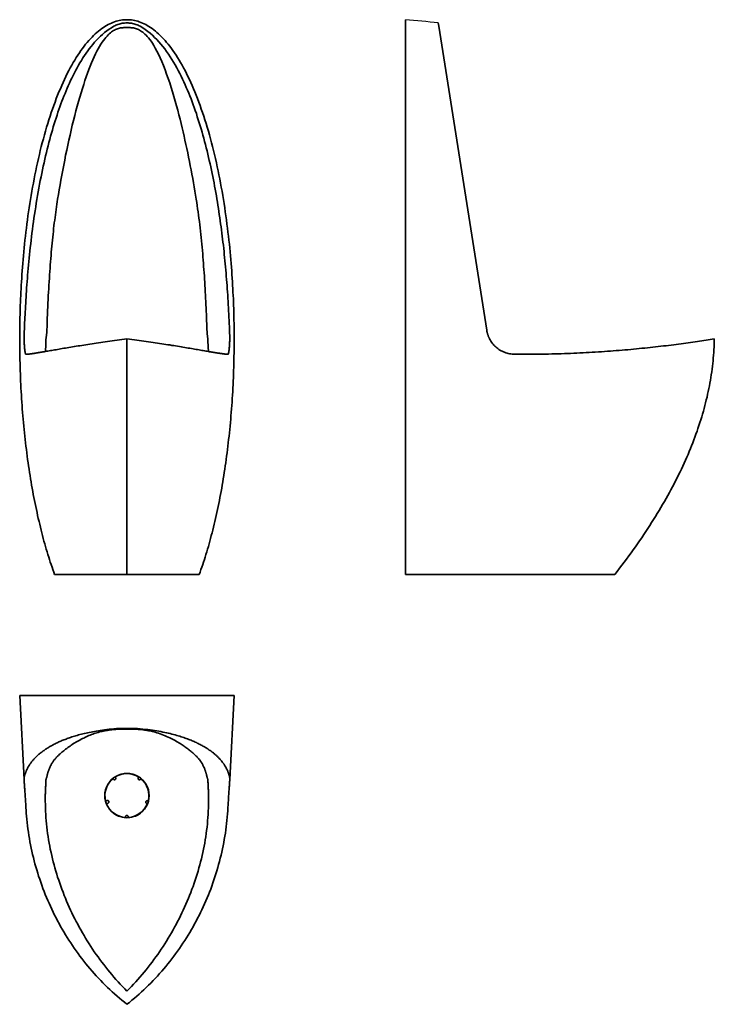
# Model space of a CAD drawing. Header units: millimetres. Extents: x 701 to 1915, y 658 to 2380.
import ezdxf

# ---------------------------------------------------------------- set-up
doc = ezdxf.new("R2010")
doc.units = ezdxf.units.MM
doc.header["$LTSCALE"] = 11.111111
doc.layers.add('Visible Edges(ISO)', color=7, linetype='Continuous', lineweight=35)
doc.layers.add('Visible Tangent Edges(ISO)', color=7, linetype='Continuous', lineweight=35)

msp = doc.modelspace()

# ---------------------------------------------------------------- linework, layer by layer
msp.add_arc((1222.2, 521.1), 1864.8, 83.5147, 85.2873)
at = {"layer": 'Visible Edges(ISO)'}
for p, q in [((1375.5, 1821.6), (1375.5, 2379.6)), ((1433.8, 2368), (1432.9, 2374)), ((1517.5, 1836.8), (1433.8, 2368)), ((888.4, 1409.6), (888.4, 1821.6)), ((1375.5, 1409.6), (1375.5, 1821.6)), ((762, 1409.6), (888.4, 1409.6)), ((1014.9, 1409.6), (888.4, 1409.6)), ((1375.5, 1409.6), (1741.5, 1409.6)), ((700.9, 1198), (888.4, 1198)), ((700.9, 1198), (708.6, 1051)), ((1075.9, 1198), (888.4, 1198)), ((1075.9, 1198), (1068.2, 1051)), ((888.4, 1138), (888.4, 1139.3)), ((863.9, 1052.5), (864.1, 1052.4)), ((864.2, 1052.3), (864.1, 1052.4)), ((864.8, 1051.5), (864.2, 1052.3)), ((867.9, 1055.2), (868, 1055.5)), ((867.9, 1055.2), (868, 1055)), ((868, 1055), (868.6, 1054.3)), ((908.3, 1054.3), (908.8, 1055)), ((908.8, 1055), (908.9, 1055.2)), ((908.9, 1055.5), (908.9, 1055.2)), ((912.6, 1052.3), (912.1, 1051.5)), ((912.7, 1052.4), (912.6, 1052.3)), ((912.7, 1052.4), (913, 1052.5)), ((851.4, 1013.4), (851.2, 1013.5)), ((851.4, 1013.4), (851.6, 1013.5)), ((851.6, 1013.5), (853.9, 1014.2)), ((852.8, 1008.7), (852.9, 1008.9)), ((853.1, 1009), (852.9, 1008.9)), ((855.4, 1009.7), (853.1, 1009)), ((923.8, 1009), (922.9, 1009.3)), ((924, 1008.9), (923.8, 1009)), ((924, 1008.9), (924.1, 1008.7)), ((924.4, 1013.7), (925.3, 1013.5)), ((925.3, 1013.5), (925.4, 1013.4)), ((925.7, 1013.5), (925.4, 1013.4)), ((886.1, 984.8), (885.9, 984.6)), ((886.1, 985), (886.1, 985.9)), ((886.1, 984.8), (886.1, 985)), ((890.8, 985.9), (890.8, 985)), ((890.8, 985), (890.8, 984.8)), ((891, 984.6), (890.8, 984.8))]:
    msp.add_line(p, q, dxfattribs=at)
at = {"layer": 'Visible Edges(ISO)', "flags": 128}
for points in [[(700.9, 1821.6), (700.9, 1825.8), (701, 1830.1), (701, 1834.6), (701, 1839.2), (701.1, 1843.9), (701.2, 1848.7), (701.2, 1853.7), (701.4, 1858.8), (701.5, 1863.9), (701.6, 1869.2), (701.8, 1874.6), (702, 1880.1), (702.2, 1885.7), (702.4, 1891.5), (702.7, 1897.3), (703, 1903.2), (703.3, 1909.2), (703.6, 1915.3), (704, 1921.5), (704.4, 1927.7), (704.8, 1934.1), (705.2, 1940.5), (705.7, 1947), (706.3, 1953.5), (706.8, 1960.2), (707.4, 1966.9), (708, 1973.6), (708.7, 1980.4), (709.4, 1987.3), (710.1, 1994.2), (710.9, 2001.2), (711.7, 2008.2), (712.6, 2015.2), (713.5, 2022.3), (714.4, 2029.4), (715.4, 2036.5), (716.4, 2043.7), (717.5, 2050.8), (718.6, 2058), (719.7, 2065.2), (720.9, 2072.4), (722.2, 2079.6), (723.5, 2086.8), (724.8, 2094), (726.2, 2101.1), (727.6, 2108.3), (729, 2115.4), (730.5, 2122.5), (732.1, 2129.6), (733.7, 2136.7), (735.3, 2143.7), (737, 2150.7), (738.7, 2157.6), (740.5, 2164.4), (742.3, 2171.3), (744.2, 2178), (746.1, 2184.7), (748, 2191.4), (750, 2197.9), (752, 2204.4), (754.1, 2210.8), (756.2, 2217.1), (758.3, 2223.4), (760.5, 2229.5), (762.7, 2235.6), (765, 2241.6), (767.3, 2247.4), (769.6, 2253.2), (772, 2258.9), (774.4, 2264.4), (776.8, 2269.9), (779.2, 2275.2), (781.7, 2280.4), (784.2, 2285.5), (786.8, 2290.5), (789.4, 2295.3), (791.9, 2300), (794.6, 2304.6), (797.2, 2309.1), (799.9, 2313.4), (802.6, 2317.6), (805.3, 2321.7), (808, 2325.6), (810.7, 2329.4), (813.5, 2333.1), (816.2, 2336.6), (819, 2339.9), (821.8, 2343.2), (824.6, 2346.3), (827.4, 2349.2), (830.2, 2352), (833, 2354.7), (835.9, 2357.2), (838.7, 2359.6), (841.5, 2361.9), (844.4, 2364), (847.2, 2365.9), (850, 2367.8), (852.8, 2369.4), (855.6, 2371), (858.4, 2372.4), (861.2, 2373.7), (864, 2374.8), (866.8, 2375.9), (869.6, 2376.8), (872.3, 2377.5), (875, 2378.2), (877.8, 2378.7), (880.5, 2379.1), (883.1, 2379.4), (885.8, 2379.5), (888.4, 2379.6)], [(1075.9, 1821.6), (1075.9, 1825.8), (1075.9, 1830.1), (1075.9, 1834.6), (1075.8, 1839.2), (1075.8, 1843.9), (1075.7, 1848.7), (1075.6, 1853.7), (1075.5, 1858.8), (1075.4, 1863.9), (1075.3, 1869.2), (1075.1, 1874.6), (1074.9, 1880.1), (1074.7, 1885.7), (1074.5, 1891.5), (1074.2, 1897.3), (1073.9, 1903.2), (1073.6, 1909.2), (1073.3, 1915.3), (1072.9, 1921.5), (1072.5, 1927.7), (1072.1, 1934.1), (1071.6, 1940.5), (1071.1, 1947), (1070.6, 1953.5), (1070.1, 1960.2), (1069.5, 1966.9), (1068.8, 1973.6), (1068.2, 1980.4), (1067.5, 1987.3), (1066.7, 1994.2), (1066, 2001.2), (1065.1, 2008.2), (1064.3, 2015.2), (1063.4, 2022.3), (1062.4, 2029.4), (1061.5, 2036.5), (1060.4, 2043.7), (1059.4, 2050.8), (1058.3, 2058), (1057.1, 2065.2), (1055.9, 2072.4), (1054.7, 2079.6), (1053.4, 2086.8), (1052.1, 2094), (1050.7, 2101.1), (1049.3, 2108.3), (1047.8, 2115.4), (1046.3, 2122.5), (1044.8, 2129.6), (1043.2, 2136.7), (1041.5, 2143.7), (1039.9, 2150.7), (1038.1, 2157.6), (1036.4, 2164.4), (1034.6, 2171.3), (1032.7, 2178), (1030.8, 2184.7), (1028.9, 2191.4), (1026.9, 2197.9), (1024.9, 2204.4), (1022.8, 2210.8), (1020.7, 2217.1), (1018.5, 2223.4), (1016.4, 2229.5), (1014.1, 2235.6), (1011.9, 2241.6), (1009.6, 2247.4), (1007.3, 2253.2), (1004.9, 2258.9), (1002.5, 2264.4), (1000.1, 2269.9), (997.6, 2275.2), (995.2, 2280.4), (992.6, 2285.5), (990.1, 2290.5), (987.5, 2295.3), (984.9, 2300), (982.3, 2304.6), (979.7, 2309.1), (977, 2313.4), (974.3, 2317.6), (971.6, 2321.7), (968.9, 2325.6), (966.2, 2329.4), (963.4, 2333.1), (960.6, 2336.6), (957.9, 2339.9), (955.1, 2343.2), (952.3, 2346.3), (949.5, 2349.2), (946.6, 2352), (943.8, 2354.7), (941, 2357.2), (938.2, 2359.6), (935.3, 2361.9), (932.5, 2364), (929.7, 2365.9), (926.9, 2367.8), (924.1, 2369.4), (921.2, 2371), (918.4, 2372.4), (915.6, 2373.7), (912.9, 2374.8), (910.1, 2375.9), (907.3, 2376.8), (904.6, 2377.5), (901.8, 2378.2), (899.1, 2378.7), (896.4, 2379.1), (893.7, 2379.4), (891.1, 2379.5), (888.4, 2379.6)], [(709.1, 1836.8), (709.2, 1841.1), (709.4, 1845.5), (709.6, 1849.9), (709.8, 1854.5), (710.1, 1859.1), (710.3, 1863.9), (710.5, 1868.7), (710.8, 1873.6), (711.1, 1878.7), (711.4, 1883.8), (711.7, 1888.9), (712, 1894.2), (712.3, 1899.5), (712.7, 1905), (713.1, 1910.5), (713.5, 1916), (713.9, 1921.7), (714.4, 1927.4), (714.8, 1933.1), (715.3, 1938.9), (715.8, 1944.8), (716.4, 1950.8), (716.9, 1956.8), (717.5, 1962.8), (718.1, 1968.9), (718.8, 1975.1), (719.5, 1981.3), (720.2, 1987.6), (720.9, 1993.9), (721.6, 2000.2), (722.4, 2006.6), (723.3, 2013), (724.1, 2019.5), (725, 2025.9), (725.9, 2032.4), (726.9, 2039), (727.8, 2045.6), (728.9, 2052.1), (729.9, 2058.8), (731, 2065.4), (732.1, 2072), (733.3, 2078.7), (734.5, 2085.3), (735.7, 2091.8), (736.9, 2098.2), (738.2, 2104.6), (739.5, 2110.9), (740.8, 2117.1), (742.1, 2123.3), (743.5, 2129.4), (744.8, 2135.5), (746.2, 2141.4), (747.6, 2147.3), (749.1, 2153.2), (750.5, 2158.9), (752, 2164.6), (753.5, 2170.2), (755, 2175.8), (756.6, 2181.3), (758.1, 2186.7), (759.7, 2192), (761.3, 2197.3), (762.9, 2202.5), (764.6, 2207.6), (766.2, 2212.7), (767.9, 2217.7), (769.6, 2222.6), (771.3, 2227.4), (773.1, 2232.2), (774.8, 2236.9), (776.6, 2241.5), (778.4, 2246.1), (780.2, 2250.6), (782, 2255.1), (783.9, 2259.6), (785.9, 2264.1), (787.9, 2268.6), (790, 2273.1), (792.1, 2277.6), (794.3, 2282.1), (796.6, 2286.6), (798.9, 2291.1), (801.3, 2295.5), (803.8, 2299.9), (806.3, 2304.2), (808.9, 2308.5), (811.5, 2312.7), (814.2, 2316.9), (817, 2321), (819.8, 2325), (822.7, 2328.9), (825.7, 2332.7), (828.7, 2336.5), (831.9, 2340.2), (835.2, 2343.8), (838.6, 2347.3), (842.1, 2350.7), (845.7, 2354), (849.4, 2357.2), (853.2, 2360.2), (857.2, 2363), (861.2, 2365.6), (865.4, 2368)], [(767.3, 2065.6), (768.6, 2073.9), (770, 2082.2), (771.5, 2090.7), (773, 2099.2), (774.6, 2107.8), (776.2, 2116.5), (777.9, 2125.2), (779.6, 2133.9), (781.3, 2142.7), (783.2, 2151.5), (785, 2160.2), (786.9, 2169), (788.9, 2177.7), (790.9, 2186.3), (792.9, 2194.9), (795, 2203.4), (797.2, 2211.8), (799.3, 2220.2), (801.5, 2228.4), (803.8, 2236.4), (806, 2244.2), (808.2, 2251.8), (810.5, 2259.2), (812.8, 2266.3), (815.1, 2273.2), (817.3, 2279.9), (819.6, 2286.3), (822, 2292.5), (824.3, 2298.4), (826.6, 2304.1), (828.9, 2309.5), (831.3, 2314.7), (833.6, 2319.7), (836, 2324.4), (838.3, 2328.8), (840.7, 2332.9), (843, 2336.7), (845.2, 2340.2), (847.4, 2343.3), (849.6, 2346.2), (851.7, 2348.7), (853.7, 2351), (855.7, 2353.1), (857.6, 2354.9), (859.5, 2356.6), (861.4, 2358.1), (863.3, 2359.4), (865.1, 2360.5), (866.9, 2361.5), (868.6, 2362.3), (870.4, 2363.1), (872.1, 2363.7), (873.8, 2364.3), (875.6, 2364.7), (877.3, 2365.1), (879.1, 2365.4), (881, 2365.6), (882.9, 2365.8), (884.7, 2366), (886.6, 2366.1), (888.4, 2366.2)], [(865.4, 2368), (867.1, 2369), (869, 2369.8), (870.8, 2370.6), (872.7, 2371.3), (874.6, 2371.9), (876.5, 2372.5), (878.5, 2372.9), (880.4, 2373.3), (882.4, 2373.6), (884.4, 2373.8), (886.4, 2373.9), (888.4, 2374), (890.4, 2373.9), (892.4, 2373.8), (894.4, 2373.6), (896.4, 2373.3), (898.4, 2372.9), (900.4, 2372.5), (902.3, 2371.9), (904.2, 2371.3), (906.1, 2370.6), (907.9, 2369.8), (909.7, 2369), (911.5, 2368)], [(888.4, 2366.2), (890.5, 2366.1), (892.4, 2366), (894.3, 2365.8), (896.1, 2365.6), (897.9, 2365.4), (899.7, 2365.1), (901.4, 2364.7), (903.2, 2364.2), (905, 2363.6), (906.8, 2363), (908.6, 2362.2), (910.4, 2361.3), (912.2, 2360.2), (914.1, 2359), (916, 2357.7), (917.9, 2356.1), (919.9, 2354.3), (921.9, 2352.4), (924, 2350.1), (926.1, 2347.7), (928.3, 2344.9), (930.6, 2341.8), (932.9, 2338.3), (935.4, 2334.3), (938, 2329.8), (940.7, 2324.8), (943.5, 2319.3), (946.4, 2313.1), (949.3, 2306.4), (952.2, 2299.4), (955.1, 2292.1), (957.8, 2284.6), (960.5, 2276.9), (963.2, 2269.1), (965.7, 2261.2), (968.2, 2253.3), (970.6, 2245.2), (972.9, 2237.2), (975.1, 2229.2), (977.3, 2221.2), (979.3, 2213.4), (981.3, 2205.6), (983.2, 2198), (985, 2190.6), (986.7, 2183.4), (988.3, 2176.2), (989.9, 2168.9), (991.6, 2161.5), (993.1, 2154.1), (994.7, 2146.7), (996.2, 2139.3), (997.7, 2131.8), (999.2, 2124.3), (1000.6, 2116.9), (1002, 2109.4), (1003.4, 2102), (1004.7, 2094.6), (1006, 2087.3), (1007.2, 2080), (1008.4, 2072.8), (1009.6, 2065.6)], [(911.5, 2368), (916.1, 2365.3), (920.5, 2362.4), (924.9, 2359.2), (929, 2355.9), (933, 2352.4), (936.9, 2348.7), (940.7, 2344.9), (944.3, 2341), (947.8, 2336.9), (951.2, 2332.7), (954.5, 2328.4), (957.8, 2324), (960.9, 2319.4), (964, 2314.8), (967, 2310.1), (969.9, 2305.3), (972.7, 2300.5), (975.5, 2295.6), (978.1, 2290.7), (980.7, 2285.7), (983.2, 2280.8), (985.6, 2275.8), (987.9, 2270.8), (990.2, 2265.9), (992.3, 2261), (994.4, 2256.1), (996.5, 2251.2), (998.5, 2246.2), (1000.5, 2241.1), (1002.4, 2236.1), (1004.3, 2230.9), (1006.2, 2225.8), (1008, 2220.6), (1009.8, 2215.3), (1011.5, 2210), (1013.2, 2204.7), (1014.9, 2199.4), (1016.6, 2194), (1018.2, 2188.6), (1019.8, 2183.2), (1021.3, 2177.7), (1022.8, 2172.2), (1024.3, 2166.7), (1025.8, 2161.2), (1027.2, 2155.6), (1028.6, 2150.1), (1029.9, 2144.5), (1031.2, 2138.9), (1032.5, 2133.4), (1033.8, 2127.8), (1035, 2122.2), (1036.2, 2116.5), (1037.4, 2110.9), (1038.5, 2105.3), (1039.6, 2099.7), (1040.7, 2094.1), (1041.8, 2088.5), (1042.8, 2083), (1043.8, 2077.4), (1044.8, 2071.8), (1045.7, 2066.3), (1046.6, 2060.7), (1047.5, 2055.2), (1048.4, 2049.7), (1049.2, 2044.2), (1050, 2038.8), (1050.8, 2033.4), (1051.6, 2028), (1052.3, 2022.6), (1053.1, 2017.3), (1053.8, 2011.9), (1054.4, 2006.5), (1055.1, 2001.2), (1055.8, 1995.8), (1056.4, 1990.4), (1057, 1985.1), (1057.6, 1979.7), (1058.2, 1974.3), (1058.7, 1968.9), (1059.3, 1963.5), (1059.8, 1958.1), (1060.3, 1952.7), (1060.8, 1947.3), (1061.3, 1941.9), (1061.8, 1936.4), (1062.2, 1931), (1062.6, 1925.6), (1063.1, 1920.1), (1063.5, 1914.6), (1063.9, 1909.2), (1064.2, 1903.7), (1064.6, 1898.2), (1065, 1892.7), (1065.3, 1887.1), (1065.6, 1881.6), (1065.9, 1876), (1066.2, 1870.5), (1066.5, 1864.9), (1066.8, 1859.3), (1067.1, 1853.7), (1067.3, 1848.1), (1067.6, 1842.5), (1067.8, 1836.8)], [(748.5, 1836.8), (748.7, 1843.8), (749, 1850.7), (749.2, 1857.5), (749.5, 1864.2), (749.8, 1870.9), (750.1, 1877.5), (750.4, 1884), (750.7, 1890.4), (751, 1896.7), (751.4, 1903), (751.7, 1909.2), (752.1, 1915.4), (752.4, 1921.4), (752.8, 1927.4), (753.2, 1933.3), (753.6, 1939.2), (754, 1945), (754.4, 1950.7), (754.9, 1956.4), (755.3, 1961.9), (755.8, 1967.5), (756.2, 1972.9), (756.7, 1978.3), (757.2, 1983.7), (757.7, 1988.9), (758.2, 1994.1), (758.7, 1999.3), (759.2, 2004.4), (759.8, 2009.4), (760.3, 2014.4), (760.9, 2019.3), (761.5, 2024.2), (762.1, 2029), (762.7, 2033.8), (763.3, 2038.5), (763.9, 2043.1), (764.6, 2047.7), (765.2, 2052.3), (765.9, 2056.8), (766.6, 2061.2), (767.3, 2065.6)], [(1009.6, 2065.6), (1010.4, 2060.1), (1011.3, 2054.6), (1012.1, 2049), (1012.9, 2043.5), (1013.6, 2037.9), (1014.4, 2032.3), (1015.1, 2026.7), (1015.8, 2021), (1016.4, 2015.4), (1017, 2009.8), (1017.7, 2004.1), (1018.2, 1998.5), (1018.8, 1992.9), (1019.4, 1987.2), (1019.9, 1981.6), (1020.4, 1976), (1020.9, 1970.4), (1021.3, 1964.8), (1021.8, 1959.3), (1022.2, 1953.7), (1022.6, 1948.2), (1023, 1942.7), (1023.4, 1937.2), (1023.8, 1931.6), (1024.1, 1926.1), (1024.5, 1920.5), (1024.8, 1914.9), (1025.2, 1909.3), (1025.5, 1903.7), (1025.8, 1898), (1026.1, 1892.4), (1026.3, 1886.8), (1026.6, 1881.2), (1026.9, 1875.6), (1027.1, 1870), (1027.4, 1864.4), (1027.6, 1858.9), (1027.8, 1853.3), (1028, 1847.8), (1028.2, 1842.3), (1028.4, 1836.8)], [(708.6, 1821.6), (708.7, 1822.2), (708.7, 1822.8), (708.7, 1823.4), (708.7, 1824), (708.7, 1824.6), (708.7, 1825.3), (708.7, 1825.9), (708.7, 1826.5), (708.8, 1827.1), (708.8, 1827.7), (708.8, 1828.4), (708.8, 1829), (708.8, 1829.7), (708.8, 1830.3), (708.9, 1830.9), (708.9, 1831.6), (708.9, 1832.2), (708.9, 1832.9), (709, 1833.5), (709, 1834.2), (709, 1834.8), (709, 1835.5), (709, 1836.2), (709.1, 1836.8)], [(746.9, 1821.6), (747, 1822.2), (747.1, 1822.8), (747.2, 1823.4), (747.3, 1824), (747.4, 1824.6), (747.5, 1825.2), (747.5, 1825.8), (747.6, 1826.5), (747.7, 1827.1), (747.8, 1827.7), (747.8, 1828.4), (747.9, 1829), (748, 1829.6), (748, 1830.3), (748.1, 1830.9), (748.2, 1831.6), (748.2, 1832.2), (748.3, 1832.9), (748.3, 1833.5), (748.3, 1834.2), (748.4, 1834.8), (748.4, 1835.5), (748.4, 1836.2), (748.5, 1836.8)], [(1028.4, 1836.8), (1028.4, 1836.2), (1028.5, 1835.5), (1028.5, 1834.8), (1028.5, 1834.2), (1028.6, 1833.5), (1028.6, 1832.9), (1028.7, 1832.2), (1028.7, 1831.6), (1028.8, 1830.9), (1028.8, 1830.3), (1028.9, 1829.6), (1029, 1829), (1029, 1828.4), (1029.1, 1827.7), (1029.2, 1827.1), (1029.3, 1826.5), (1029.3, 1825.8), (1029.4, 1825.2), (1029.5, 1824.6), (1029.6, 1824), (1029.7, 1823.4), (1029.8, 1822.8), (1029.9, 1822.2), (1030, 1821.6)], [(1067.8, 1836.8), (1067.8, 1836.2), (1067.8, 1835.5), (1067.9, 1834.8), (1067.9, 1834.2), (1067.9, 1833.5), (1067.9, 1832.9), (1068, 1832.2), (1068, 1831.6), (1068, 1830.9), (1068, 1830.3), (1068, 1829.7), (1068.1, 1829), (1068.1, 1828.4), (1068.1, 1827.7), (1068.1, 1827.1), (1068.1, 1826.5), (1068.1, 1825.9), (1068.2, 1825.3), (1068.2, 1824.6), (1068.2, 1824), (1068.2, 1823.4), (1068.2, 1822.8), (1068.2, 1822.2), (1068.2, 1821.6)], [(1522.5, 1821.6), (1522.1, 1822.2), (1521.9, 1822.8), (1521.6, 1823.4), (1521.3, 1824), (1521, 1824.6), (1520.7, 1825.3), (1520.5, 1825.9), (1520.2, 1826.5), (1520, 1827.1), (1519.8, 1827.7), (1519.6, 1828.4), (1519.3, 1829), (1519.1, 1829.7), (1518.9, 1830.3), (1518.8, 1830.9), (1518.6, 1831.6), (1518.4, 1832.2), (1518.2, 1832.9), (1518.1, 1833.5), (1517.9, 1834.2), (1517.8, 1834.8), (1517.7, 1835.5), (1517.6, 1836.2), (1517.5, 1836.8)], [(762, 1409.6), (760.5, 1413.8), (758.9, 1418), (757.5, 1422.3), (756, 1426.7), (754.5, 1431.1), (753.1, 1435.5), (751.6, 1440), (750.2, 1444.5), (748.8, 1449.1), (747.5, 1453.7), (746.1, 1458.4), (744.8, 1463.1), (743.4, 1467.9), (742.1, 1472.7), (740.8, 1477.5), (739.6, 1482.4), (738.3, 1487.3), (737.1, 1492.3), (735.9, 1497.3), (734.7, 1502.3), (733.5, 1507.4), (732.3, 1512.6), (731.2, 1517.7), (730.1, 1522.9), (729, 1528.2), (727.9, 1533.4), (726.8, 1538.8), (725.8, 1544.1), (724.7, 1549.5), (723.7, 1554.9), (722.8, 1560.3), (721.8, 1565.8), (720.9, 1571.3), (719.9, 1576.9), (719, 1582.4), (718.2, 1588), (717.3, 1593.6), (716.5, 1599.3), (715.6, 1605), (714.8, 1610.7), (714.1, 1616.4), (713.3, 1622.2), (712.6, 1628), (711.9, 1633.8), (711.2, 1639.6), (710.5, 1645.5), (709.9, 1651.3), (709.3, 1657.2), (708.7, 1663.1), (708.1, 1669.1), (707.5, 1675), (707, 1681), (706.5, 1687), (706, 1693), (705.5, 1699), (705.1, 1705.1), (704.7, 1711.1), (704.3, 1717.2), (703.9, 1723.2), (703.5, 1729.3), (703.2, 1735.4), (702.9, 1741.5), (702.6, 1747.7), (702.3, 1753.8), (702.1, 1759.9), (701.9, 1766.1), (701.7, 1772.2), (701.5, 1778.4), (701.4, 1784.6), (701.2, 1790.7), (701.1, 1796.9), (701, 1803.1), (701, 1809.2), (700.9, 1815.4), (700.9, 1821.6)], [(711.5, 1794.6), (711.4, 1794.7), (711.3, 1794.8), (711.1, 1795.1), (711, 1795.5), (710.8, 1796), (710.7, 1796.5), (710.5, 1797.2), (710.4, 1798), (710.3, 1798.8), (710.1, 1799.8), (710, 1800.8), (709.8, 1802), (709.7, 1803.2), (709.6, 1804.5), (709.5, 1805.9), (709.3, 1807.4), (709.2, 1808.9), (709.1, 1810.6), (709, 1812.2), (708.9, 1814), (708.8, 1815.8), (708.8, 1817.7), (708.7, 1819.6), (708.6, 1821.6)], [(888.4, 1821.6), (884, 1821), (879.7, 1820.5), (875.3, 1819.9), (871.1, 1819.3), (866.9, 1818.7), (862.7, 1818.2), (858.6, 1817.6), (854.5, 1817), (850.5, 1816.4), (846.5, 1815.9), (842.6, 1815.3), (838.7, 1814.7), (834.9, 1814.1), (831.1, 1813.6), (827.4, 1813), (823.8, 1812.4), (820.2, 1811.9), (816.6, 1811.3), (813.1, 1810.7), (809.7, 1810.2), (806.3, 1809.6), (802.9, 1809.1), (799.6, 1808.6), (796.4, 1808), (793.2, 1807.5), (790.1, 1807), (787, 1806.5), (784, 1806), (781, 1805.5), (778.1, 1805), (775.3, 1804.5), (772.5, 1804), (769.8, 1803.5), (767.1, 1803.1), (764.5, 1802.6), (761.9, 1802.2), (759.4, 1801.8), (757, 1801.4), (754.6, 1800.9), (752.3, 1800.5), (750, 1800.2), (747.8, 1799.8), (745.7, 1799.4), (743.6, 1799.1), (741.6, 1798.7), (739.6, 1798.4), (737.7, 1798.1), (735.9, 1797.8), (734.1, 1797.5), (732.4, 1797.2), (730.8, 1796.9), (729.2, 1796.7), (727.7, 1796.4), (726.2, 1796.2), (724.8, 1796), (723.5, 1795.8), (722.2, 1795.6), (721.1, 1795.5), (719.9, 1795.3), (718.9, 1795.2), (717.9, 1795), (717, 1794.9), (716.1, 1794.8), (715.3, 1794.7), (714.6, 1794.7), (714, 1794.6), (713.4, 1794.6), (712.9, 1794.6), (712.5, 1794.6), (712.1, 1794.6), (711.8, 1794.6), (711.5, 1794.6)], [(745.9, 1799.5), (745.9, 1800), (746, 1800.7), (746, 1801.3), (746.1, 1802), (746.1, 1802.8), (746.2, 1803.5), (746.2, 1804.3), (746.3, 1805.1), (746.4, 1805.9), (746.4, 1806.8), (746.5, 1807.7), (746.5, 1808.6), (746.6, 1809.6), (746.6, 1810.6), (746.7, 1811.6), (746.7, 1812.6), (746.8, 1813.7), (746.8, 1814.7), (746.8, 1815.8), (746.9, 1816.9), (746.9, 1818.1), (746.9, 1819.2), (746.9, 1820.4), (746.9, 1821.6)], [(1065.3, 1794.6), (1065, 1794.6), (1064.7, 1794.6), (1064.3, 1794.6), (1063.9, 1794.6), (1063.3, 1794.6), (1062.7, 1794.6), (1062.1, 1794.7), (1061.3, 1794.8), (1060.5, 1794.8), (1059.6, 1795), (1058.7, 1795.1), (1057.7, 1795.2), (1056.6, 1795.3), (1055.5, 1795.5), (1054.3, 1795.7), (1053, 1795.9), (1051.7, 1796.1), (1050.3, 1796.3), (1048.8, 1796.5), (1047.3, 1796.7), (1045.7, 1797), (1044.1, 1797.3), (1042.4, 1797.5), (1040.6, 1797.8), (1038.7, 1798.2), (1036.8, 1798.5), (1034.9, 1798.8), (1032.9, 1799.1), (1030.8, 1799.5), (1028.6, 1799.9), (1026.4, 1800.2), (1024.2, 1800.6), (1021.8, 1801), (1019.5, 1801.4), (1017, 1801.8), (1014.5, 1802.3), (1012, 1802.7), (1009.4, 1803.2), (1006.7, 1803.6), (1004, 1804.1), (1001.2, 1804.6), (998.3, 1805), (995.4, 1805.5), (992.5, 1806), (989.5, 1806.5), (986.4, 1807), (983.3, 1807.6), (980.1, 1808.1), (976.9, 1808.6), (973.6, 1809.1), (970.3, 1809.7), (966.9, 1810.2), (963.5, 1810.8), (960, 1811.3), (956.4, 1811.9), (952.8, 1812.5), (949.2, 1813), (945.5, 1813.6), (941.7, 1814.2), (937.9, 1814.7), (934.1, 1815.3), (930.2, 1815.9), (926.2, 1816.5), (922.2, 1817), (918.2, 1817.6), (914.1, 1818.2), (909.9, 1818.8), (905.7, 1819.3), (901.5, 1819.9), (897.2, 1820.5), (892.8, 1821), (888.4, 1821.6)], [(1014.9, 1409.6), (1016.4, 1413.8), (1017.9, 1418), (1019.4, 1422.3), (1020.9, 1426.7), (1022.4, 1431.1), (1023.8, 1435.5), (1025.2, 1440), (1026.6, 1444.5), (1028, 1449.1), (1029.4, 1453.7), (1030.8, 1458.4), (1032.1, 1463.1), (1033.4, 1467.9), (1034.8, 1472.7), (1036, 1477.5), (1037.3, 1482.4), (1038.6, 1487.3), (1039.8, 1492.3), (1041, 1497.3), (1042.2, 1502.3), (1043.4, 1507.4), (1044.6, 1512.6), (1045.7, 1517.7), (1046.8, 1522.9), (1047.9, 1528.2), (1049, 1533.4), (1050.1, 1538.8), (1051.1, 1544.1), (1052.1, 1549.5), (1053.1, 1554.9), (1054.1, 1560.3), (1055.1, 1565.8), (1056, 1571.3), (1056.9, 1576.9), (1057.8, 1582.4), (1058.7, 1588), (1059.6, 1593.6), (1060.4, 1599.3), (1061.2, 1605), (1062, 1610.7), (1062.8, 1616.4), (1063.6, 1622.2), (1064.3, 1628), (1065, 1633.8), (1065.7, 1639.6), (1066.3, 1645.5), (1067, 1651.3), (1067.6, 1657.2), (1068.2, 1663.1), (1068.8, 1669.1), (1069.4, 1675), (1069.9, 1681), (1070.4, 1687), (1070.9, 1693), (1071.4, 1699), (1071.8, 1705.1), (1072.2, 1711.1), (1072.6, 1717.2), (1073, 1723.2), (1073.4, 1729.3), (1073.7, 1735.4), (1074, 1741.5), (1074.3, 1747.7), (1074.5, 1753.8), (1074.8, 1759.9), (1075, 1766.1), (1075.2, 1772.2), (1075.4, 1778.4), (1075.5, 1784.6), (1075.6, 1790.7), (1075.8, 1796.9), (1075.8, 1803.1), (1075.9, 1809.2), (1075.9, 1815.4), (1075.9, 1821.6)], [(1030, 1821.6), (1030, 1820.4), (1030, 1819.2), (1030, 1818.1), (1030, 1816.9), (1030, 1815.8), (1030.1, 1814.7), (1030.1, 1813.7), (1030.2, 1812.6), (1030.2, 1811.6), (1030.2, 1810.6), (1030.3, 1809.6), (1030.3, 1808.7), (1030.4, 1807.7), (1030.5, 1806.8), (1030.5, 1806), (1030.6, 1805.1), (1030.6, 1804.3), (1030.7, 1803.5), (1030.8, 1802.8), (1030.8, 1802), (1030.9, 1801.3), (1030.9, 1800.7), (1031, 1800), (1031, 1799.5)], [(1068.2, 1821.6), (1068.2, 1819.6), (1068.1, 1817.7), (1068, 1815.8), (1067.9, 1814), (1067.8, 1812.2), (1067.7, 1810.5), (1067.6, 1808.9), (1067.5, 1807.4), (1067.4, 1805.9), (1067.3, 1804.5), (1067.2, 1803.2), (1067, 1802), (1066.9, 1800.8), (1066.8, 1799.8), (1066.6, 1798.8), (1066.5, 1798), (1066.3, 1797.2), (1066.2, 1796.5), (1066, 1796), (1065.9, 1795.5), (1065.8, 1795.1), (1065.6, 1794.8), (1065.5, 1794.7), (1065.3, 1794.6)], [(1566.5, 1794.6), (1564.2, 1794.7), (1562, 1794.8), (1559.7, 1795.1), (1557.5, 1795.5), (1555.3, 1796), (1553.1, 1796.5), (1550.9, 1797.2), (1548.8, 1798), (1546.7, 1798.8), (1544.7, 1799.8), (1542.7, 1800.8), (1540.7, 1802), (1538.8, 1803.2), (1537, 1804.5), (1535.2, 1805.9), (1533.5, 1807.4), (1531.8, 1808.9), (1530.2, 1810.6), (1528.7, 1812.2), (1527.3, 1814), (1526, 1815.8), (1524.7, 1817.7), (1523.5, 1819.6), (1522.5, 1821.6)], [(1915.5, 1821.6), (1912, 1821), (1908.4, 1820.5), (1904.8, 1819.9), (1901.1, 1819.3), (1897.4, 1818.7), (1893.6, 1818.2), (1889.8, 1817.6), (1885.9, 1817), (1882, 1816.4), (1878, 1815.9), (1874, 1815.3), (1869.9, 1814.7), (1865.8, 1814.1), (1861.6, 1813.6), (1857.4, 1813), (1853.1, 1812.4), (1848.8, 1811.9), (1844.4, 1811.3), (1840, 1810.7), (1835.6, 1810.2), (1831.1, 1809.6), (1826.6, 1809.1), (1822, 1808.6), (1817.4, 1808), (1812.7, 1807.5), (1808.1, 1807), (1803.3, 1806.5), (1798.6, 1806), (1793.8, 1805.5), (1789, 1805), (1784.1, 1804.5), (1779.2, 1804), (1774.3, 1803.5), (1769.3, 1803.1), (1764.3, 1802.6), (1759.3, 1802.2), (1754.2, 1801.8), (1749.1, 1801.4), (1744, 1800.9), (1738.9, 1800.5), (1733.7, 1800.2), (1728.5, 1799.8), (1723.3, 1799.4), (1718, 1799.1), (1712.7, 1798.7), (1707.4, 1798.4), (1702.1, 1798.1), (1696.8, 1797.8), (1691.4, 1797.5), (1686, 1797.2), (1680.6, 1796.9), (1675.2, 1796.7), (1669.7, 1796.4), (1664.3, 1796.2), (1658.8, 1796), (1653.3, 1795.8), (1647.8, 1795.6), (1642.3, 1795.5), (1636.7, 1795.3), (1631.2, 1795.2), (1625.6, 1795), (1620.1, 1794.9), (1614.5, 1794.8), (1608.9, 1794.7), (1603.3, 1794.7), (1597.6, 1794.6), (1592, 1794.6), (1586.5, 1794.6), (1581.3, 1794.6), (1576.3, 1794.6), (1571.4, 1794.6), (1566.5, 1794.6)], [(1741.5, 1409.6), (1745.7, 1415), (1749.8, 1420.4), (1753.9, 1425.8), (1758, 1431.2), (1761.9, 1436.5), (1765.9, 1441.9), (1769.8, 1447.2), (1773.6, 1452.6), (1777.4, 1457.9), (1781.2, 1463.2), (1784.8, 1468.6), (1788.5, 1473.9), (1792.1, 1479.2), (1795.6, 1484.5), (1799.1, 1489.8), (1802.5, 1495.1), (1805.9, 1500.3), (1809.2, 1505.6), (1812.5, 1510.9), (1815.7, 1516.1), (1818.9, 1521.3), (1822, 1526.6), (1825.1, 1531.8), (1828.1, 1537), (1831.1, 1542.2), (1834, 1547.4), (1836.9, 1552.6), (1839.7, 1557.8), (1842.4, 1563), (1845.2, 1568.2), (1847.8, 1573.3), (1850.4, 1578.5), (1853, 1583.6), (1855.5, 1588.8), (1858, 1593.9), (1860.4, 1599), (1862.7, 1604.2), (1865, 1609.3), (1867.3, 1614.4), (1869.5, 1619.5), (1871.6, 1624.6), (1873.7, 1629.6), (1875.8, 1634.7), (1877.7, 1639.8), (1879.7, 1644.8), (1881.6, 1649.9), (1883.4, 1654.9), (1885.2, 1659.9), (1886.9, 1665), (1888.6, 1670), (1890.3, 1675), (1891.9, 1680), (1893.4, 1685), (1894.9, 1690), (1896.3, 1694.9), (1897.7, 1699.9), (1899, 1704.9), (1900.3, 1709.8), (1901.5, 1714.8), (1902.7, 1719.7), (1903.8, 1724.6), (1904.9, 1729.6), (1905.9, 1734.5), (1906.9, 1739.4), (1907.8, 1744.3), (1908.6, 1749.2), (1909.5, 1754.1), (1910.2, 1758.9), (1910.9, 1763.8), (1911.6, 1768.7), (1912.2, 1773.5), (1912.8, 1778.4), (1913.3, 1783.2), (1913.7, 1788), (1914.1, 1792.8), (1914.5, 1797.7), (1914.8, 1802.5), (1915, 1807.3), (1915.2, 1812.1), (1915.4, 1816.8), (1915.5, 1821.6)], [(709.1, 1056), (709.2, 1056.6), (709.4, 1057.3), (709.6, 1058), (709.8, 1058.7), (710.1, 1059.5), (710.3, 1060.2), (710.5, 1061), (710.8, 1061.8), (711.1, 1062.5), (711.4, 1063.3), (711.7, 1064.2), (712, 1065), (712.3, 1065.8), (712.7, 1066.7), (713.1, 1067.6), (713.5, 1068.4), (713.9, 1069.3), (714.4, 1070.2), (714.8, 1071.1), (715.3, 1072), (715.8, 1073), (716.4, 1073.9), (716.9, 1074.8), (717.5, 1075.8), (718.1, 1076.8), (718.8, 1077.7), (719.5, 1078.7), (720.2, 1079.7), (720.9, 1080.7), (721.6, 1081.7), (722.4, 1082.7), (723.3, 1083.7), (724.1, 1084.7), (725, 1085.7), (725.9, 1086.8), (726.9, 1087.8), (727.8, 1088.8), (728.9, 1089.9), (729.9, 1090.9), (731, 1091.9), (732.1, 1093), (733.3, 1094), (734.5, 1095.1), (735.7, 1096.1), (736.9, 1097.1), (738.2, 1098.1), (739.5, 1099.1), (740.8, 1100.1), (742.1, 1101.1), (743.5, 1102), (744.8, 1103), (746.2, 1103.9), (747.6, 1104.9), (749.1, 1105.8), (750.5, 1106.7), (752, 1107.6), (753.5, 1108.5), (755, 1109.3), (756.6, 1110.2), (758.1, 1111), (759.7, 1111.9), (761.3, 1112.7), (762.9, 1113.5), (764.6, 1114.3), (766.2, 1115.1), (767.9, 1115.9), (769.6, 1116.7), (771.3, 1117.5), (773.1, 1118.2), (774.8, 1119), (776.6, 1119.7), (778.4, 1120.4), (780.2, 1121.1), (782, 1121.8), (783.9, 1122.5), (785.9, 1123.2), (787.9, 1123.9), (790, 1124.7), (792.1, 1125.4), (794.3, 1126.1), (796.6, 1126.8), (798.9, 1127.5), (801.3, 1128.2), (803.8, 1128.9), (806.3, 1129.6), (808.9, 1130.2), (811.5, 1130.9), (814.2, 1131.6), (817, 1132.2), (819.8, 1132.8), (822.7, 1133.4), (825.7, 1134), (828.7, 1134.6), (831.9, 1135.2), (835.2, 1135.8), (838.6, 1136.3), (842.1, 1136.9), (845.7, 1137.4), (849.4, 1137.9), (853.2, 1138.4), (857.2, 1138.8), (861.2, 1139.2), (865.4, 1139.6)], [(767.3, 1092), (768.6, 1093.3), (770, 1094.6), (771.5, 1095.9), (773, 1097.3), (774.6, 1098.6), (776.2, 1100), (777.9, 1101.4), (779.6, 1102.7), (781.3, 1104.1), (783.2, 1105.5), (785, 1106.9), (786.9, 1108.3), (788.9, 1109.6), (790.9, 1111), (792.9, 1112.3), (795, 1113.7), (797.2, 1115), (799.3, 1116.3), (801.5, 1117.6), (803.8, 1118.9), (806, 1120.1), (808.2, 1121.3), (810.5, 1122.5), (812.8, 1123.6), (815.1, 1124.7), (817.3, 1125.7), (819.6, 1126.7), (822, 1127.7), (824.3, 1128.6), (826.6, 1129.5), (828.9, 1130.4), (831.3, 1131.2), (833.6, 1132), (836, 1132.7), (838.3, 1133.4), (840.7, 1134.1), (843, 1134.7), (845.2, 1135.2), (847.4, 1135.7), (849.6, 1136.2), (851.7, 1136.6), (853.7, 1136.9), (855.7, 1137.3), (857.6, 1137.5), (859.5, 1137.8), (861.4, 1138), (863.3, 1138.2), (865.1, 1138.4), (866.9, 1138.6), (868.6, 1138.7), (870.4, 1138.8), (872.1, 1138.9), (873.8, 1139), (875.6, 1139.1), (877.3, 1139.1), (879.1, 1139.2), (881, 1139.2), (882.9, 1139.3), (884.7, 1139.3), (886.6, 1139.3), (888.4, 1139.3)], [(865.4, 1139.6), (867.1, 1139.8), (869, 1139.9), (870.8, 1140), (872.7, 1140.1), (874.6, 1140.2), (876.5, 1140.3), (878.5, 1140.4), (880.4, 1140.4), (882.4, 1140.5), (884.4, 1140.5), (886.4, 1140.5), (888.4, 1140.5), (890.4, 1140.5), (892.4, 1140.5), (894.4, 1140.5), (896.4, 1140.4), (898.4, 1140.4), (900.4, 1140.3), (902.3, 1140.2), (904.2, 1140.1), (906.1, 1140), (907.9, 1139.9), (909.7, 1139.8), (911.5, 1139.6)], [(888.4, 1139.3), (890.5, 1139.3), (892.4, 1139.3), (894.3, 1139.3), (896.1, 1139.2), (897.9, 1139.2), (899.7, 1139.1), (901.4, 1139.1), (903.2, 1139), (905, 1138.9), (906.8, 1138.8), (908.6, 1138.7), (910.4, 1138.5), (912.2, 1138.4), (914.1, 1138.2), (916, 1138), (917.9, 1137.7), (919.9, 1137.4), (921.9, 1137.1), (924, 1136.8), (926.1, 1136.4), (928.3, 1136), (930.6, 1135.5), (932.9, 1134.9), (935.4, 1134.3), (938, 1133.6), (940.7, 1132.8), (943.5, 1131.9), (946.4, 1131), (949.3, 1129.9), (952.2, 1128.8), (955.1, 1127.6), (957.8, 1126.5), (960.5, 1125.3), (963.2, 1124), (965.7, 1122.8), (968.2, 1121.5), (970.6, 1120.3), (972.9, 1119), (975.1, 1117.7), (977.3, 1116.5), (979.3, 1115.2), (981.3, 1114), (983.2, 1112.8), (985, 1111.7), (986.7, 1110.5), (988.3, 1109.4), (989.9, 1108.2), (991.6, 1107.1), (993.1, 1105.9), (994.7, 1104.8), (996.2, 1103.6), (997.7, 1102.4), (999.2, 1101.2), (1000.6, 1100.1), (1002, 1098.9), (1003.4, 1097.7), (1004.7, 1096.5), (1006, 1095.4), (1007.2, 1094.2), (1008.4, 1093.1), (1009.6, 1092)], [(911.5, 1139.6), (916.1, 1139.2), (920.5, 1138.7), (924.9, 1138.2), (929, 1137.7), (933, 1137.1), (936.9, 1136.6), (940.7, 1136), (944.3, 1135.3), (947.8, 1134.7), (951.2, 1134), (954.5, 1133.4), (957.8, 1132.7), (960.9, 1131.9), (964, 1131.2), (967, 1130.5), (969.9, 1129.7), (972.7, 1129), (975.5, 1128.2), (978.1, 1127.4), (980.7, 1126.6), (983.2, 1125.9), (985.6, 1125.1), (987.9, 1124.3), (990.2, 1123.5), (992.3, 1122.7), (994.4, 1122), (996.5, 1121.2), (998.5, 1120.4), (1000.5, 1119.6), (1002.4, 1118.8), (1004.3, 1118), (1006.2, 1117.2), (1008, 1116.4), (1009.8, 1115.6), (1011.5, 1114.7), (1013.2, 1113.9), (1014.9, 1113), (1016.6, 1112.2), (1018.2, 1111.3), (1019.8, 1110.5), (1021.3, 1109.6), (1022.8, 1108.8), (1024.3, 1107.9), (1025.8, 1107), (1027.2, 1106.2), (1028.6, 1105.3), (1029.9, 1104.4), (1031.2, 1103.5), (1032.5, 1102.6), (1033.8, 1101.8), (1035, 1100.9), (1036.2, 1100), (1037.4, 1099.1), (1038.5, 1098.2), (1039.6, 1097.4), (1040.7, 1096.5), (1041.8, 1095.6), (1042.8, 1094.7), (1043.8, 1093.8), (1044.8, 1093), (1045.7, 1092.1), (1046.6, 1091.2), (1047.5, 1090.3), (1048.4, 1089.5), (1049.2, 1088.6), (1050, 1087.8), (1050.8, 1086.9), (1051.6, 1086.1), (1052.3, 1085.2), (1053.1, 1084.4), (1053.8, 1083.5), (1054.4, 1082.7), (1055.1, 1081.8), (1055.8, 1081), (1056.4, 1080.1), (1057, 1079.3), (1057.6, 1078.5), (1058.2, 1077.6), (1058.7, 1076.8), (1059.3, 1075.9), (1059.8, 1075.1), (1060.3, 1074.2), (1060.8, 1073.4), (1061.3, 1072.5), (1061.8, 1071.6), (1062.2, 1070.8), (1062.6, 1069.9), (1063.1, 1069.1), (1063.5, 1068.2), (1063.9, 1067.3), (1064.2, 1066.5), (1064.6, 1065.6), (1065, 1064.7), (1065.3, 1063.9), (1065.6, 1063), (1065.9, 1062.1), (1066.2, 1061.3), (1066.5, 1060.4), (1066.8, 1059.5), (1067.1, 1058.6), (1067.3, 1057.7), (1067.6, 1056.8), (1067.8, 1056)], [(748.5, 1056), (748.7, 1057.1), (749, 1058.1), (749.2, 1059.2), (749.5, 1060.3), (749.8, 1061.3), (750.1, 1062.4), (750.4, 1063.4), (750.7, 1064.4), (751, 1065.4), (751.4, 1066.4), (751.7, 1067.4), (752.1, 1068.3), (752.4, 1069.3), (752.8, 1070.2), (753.2, 1071.2), (753.6, 1072.1), (754, 1073), (754.4, 1073.9), (754.9, 1074.8), (755.3, 1075.7), (755.8, 1076.5), (756.2, 1077.4), (756.7, 1078.2), (757.2, 1079.1), (757.7, 1079.9), (758.2, 1080.7), (758.7, 1081.5), (759.2, 1082.3), (759.8, 1083.1), (760.3, 1083.9), (760.9, 1084.7), (761.5, 1085.5), (762.1, 1086.2), (762.7, 1087), (763.3, 1087.7), (763.9, 1088.4), (764.6, 1089.2), (765.2, 1089.9), (765.9, 1090.6), (766.6, 1091.3), (767.3, 1092)], [(1009.6, 1092), (1010.4, 1091.1), (1011.3, 1090.2), (1012.1, 1089.4), (1012.9, 1088.5), (1013.6, 1087.6), (1014.4, 1086.7), (1015.1, 1085.8), (1015.8, 1085), (1016.4, 1084.1), (1017, 1083.2), (1017.7, 1082.3), (1018.2, 1081.4), (1018.8, 1080.5), (1019.4, 1079.6), (1019.9, 1078.8), (1020.4, 1077.9), (1020.9, 1077), (1021.3, 1076.1), (1021.8, 1075.2), (1022.2, 1074.4), (1022.6, 1073.5), (1023, 1072.6), (1023.4, 1071.8), (1023.8, 1070.9), (1024.1, 1070), (1024.5, 1069.1), (1024.8, 1068.2), (1025.2, 1067.4), (1025.5, 1066.5), (1025.8, 1065.6), (1026.1, 1064.7), (1026.3, 1063.8), (1026.6, 1062.9), (1026.9, 1062.1), (1027.1, 1061.2), (1027.4, 1060.3), (1027.6, 1059.4), (1027.8, 1058.6), (1028, 1057.7), (1028.2, 1056.8), (1028.4, 1056)], [(708.6, 1051), (708.7, 1051.3), (708.7, 1051.6), (708.7, 1051.9), (708.7, 1052.1), (708.7, 1052.4), (708.7, 1052.7), (708.7, 1052.9), (708.7, 1053.2), (708.8, 1053.4), (708.8, 1053.6), (708.8, 1053.9), (708.8, 1054.1), (708.8, 1054.3), (708.8, 1054.5), (708.9, 1054.7), (708.9, 1054.8), (708.9, 1055), (708.9, 1055.2), (709, 1055.3), (709, 1055.5), (709, 1055.6), (709, 1055.7), (709, 1055.8), (709.1, 1056)], [(711.5, 1006.9), (711.4, 1009.2), (711.3, 1011.4), (711.1, 1013.7), (711, 1015.9), (710.8, 1018.1), (710.7, 1020.3), (710.5, 1022.5), (710.4, 1024.6), (710.3, 1026.7), (710.1, 1028.8), (710, 1030.8), (709.8, 1032.7), (709.7, 1034.6), (709.6, 1036.4), (709.5, 1038.2), (709.3, 1040), (709.2, 1041.6), (709.1, 1043.2), (709, 1044.7), (708.9, 1046.1), (708.8, 1047.4), (708.8, 1048.7), (708.7, 1049.9), (708.6, 1051)], [(745.8, 1006.9), (745.8, 1009.1), (745.7, 1011.4), (745.7, 1013.6), (745.7, 1015.8), (745.7, 1018.1), (745.7, 1020.3), (745.7, 1022.4), (745.7, 1024.6), (745.8, 1026.7), (745.9, 1028.7), (746, 1030.7), (746.1, 1032.7), (746.1, 1034.6), (746.2, 1036.4), (746.3, 1038.2), (746.4, 1039.9), (746.5, 1041.6), (746.6, 1043.1), (746.7, 1044.7), (746.8, 1046.1), (746.8, 1047.4), (746.9, 1048.7), (746.9, 1049.9), (746.9, 1051)], [(746.9, 1051), (747, 1051.3), (747.1, 1051.6), (747.2, 1051.8), (747.3, 1052.1), (747.4, 1052.4), (747.5, 1052.7), (747.5, 1052.9), (747.6, 1053.2), (747.7, 1053.4), (747.8, 1053.6), (747.8, 1053.9), (747.9, 1054.1), (748, 1054.3), (748, 1054.5), (748.1, 1054.7), (748.2, 1054.8), (748.2, 1055), (748.3, 1055.2), (748.3, 1055.3), (748.3, 1055.5), (748.4, 1055.6), (748.4, 1055.7), (748.4, 1055.8), (748.5, 1056)], [(868.6, 1054.3), (868.7, 1054), (868.9, 1053.8), (869, 1053.5), (869, 1053.2), (869, 1052.9), (869, 1052.6), (868.9, 1052.3), (868.8, 1052), (868.7, 1051.7), (868.5, 1051.5), (868.3, 1051.2), (868, 1051), (867.8, 1050.9), (867.5, 1050.7), (867.2, 1050.6), (866.9, 1050.6), (866.6, 1050.6), (866.3, 1050.6), (866, 1050.7), (865.7, 1050.8), (865.4, 1050.9), (865.2, 1051.1), (865, 1051.3), (864.8, 1051.5)], [(912.1, 1051.5), (911.9, 1051.3), (911.7, 1051.1), (911.4, 1050.9), (911.2, 1050.8), (910.9, 1050.7), (910.6, 1050.6), (910.3, 1050.6), (910, 1050.6), (909.7, 1050.6), (909.4, 1050.7), (909.1, 1050.9), (908.8, 1051), (908.6, 1051.2), (908.4, 1051.5), (908.2, 1051.7), (908.1, 1052), (908, 1052.3), (907.9, 1052.6), (907.9, 1052.9), (907.9, 1053.2), (907.9, 1053.5), (908, 1053.8), (908.1, 1054), (908.3, 1054.3)], [(1028.4, 1056), (1028.4, 1055.8), (1028.5, 1055.7), (1028.5, 1055.6), (1028.5, 1055.5), (1028.6, 1055.3), (1028.6, 1055.2), (1028.7, 1055), (1028.7, 1054.8), (1028.8, 1054.7), (1028.8, 1054.5), (1028.9, 1054.3), (1029, 1054.1), (1029, 1053.9), (1029.1, 1053.6), (1029.2, 1053.4), (1029.3, 1053.2), (1029.3, 1052.9), (1029.4, 1052.7), (1029.5, 1052.4), (1029.6, 1052.1), (1029.7, 1051.8), (1029.8, 1051.6), (1029.9, 1051.3), (1030, 1051)], [(1030, 1051), (1030, 1049.9), (1030, 1048.7), (1030, 1047.4), (1030.1, 1046.1), (1030.2, 1044.7), (1030.2, 1043.2), (1030.3, 1041.6), (1030.4, 1040), (1030.5, 1038.2), (1030.6, 1036.5), (1030.7, 1034.6), (1030.8, 1032.7), (1030.9, 1030.8), (1031, 1028.8), (1031.1, 1026.7), (1031.1, 1024.6), (1031.2, 1022.5), (1031.2, 1020.3), (1031.2, 1018.1), (1031.2, 1015.9), (1031.2, 1013.7), (1031.2, 1011.4), (1031.1, 1009.2), (1031.1, 1006.9)], [(1068.2, 1051), (1068.2, 1049.9), (1068.1, 1048.7), (1068, 1047.4), (1067.9, 1046.1), (1067.8, 1044.7), (1067.7, 1043.2), (1067.6, 1041.6), (1067.5, 1039.9), (1067.4, 1038.2), (1067.3, 1036.4), (1067.2, 1034.6), (1067, 1032.7), (1066.9, 1030.7), (1066.8, 1028.7), (1066.6, 1026.7), (1066.5, 1024.6), (1066.3, 1022.5), (1066.2, 1020.3), (1066, 1018.1), (1065.9, 1015.9), (1065.8, 1013.7), (1065.6, 1011.4), (1065.5, 1009.2), (1065.3, 1006.9)], [(1067.8, 1056), (1067.8, 1055.8), (1067.8, 1055.7), (1067.9, 1055.6), (1067.9, 1055.5), (1067.9, 1055.3), (1067.9, 1055.2), (1068, 1055), (1068, 1054.8), (1068, 1054.7), (1068, 1054.5), (1068, 1054.3), (1068.1, 1054.1), (1068.1, 1053.9), (1068.1, 1053.6), (1068.1, 1053.4), (1068.1, 1053.2), (1068.1, 1052.9), (1068.2, 1052.7), (1068.2, 1052.4), (1068.2, 1052.1), (1068.2, 1051.9), (1068.2, 1051.6), (1068.2, 1051.3), (1068.2, 1051)], [(888.4, 658), (884, 661.5), (879.7, 665), (875.3, 668.6), (871.1, 672.3), (866.9, 676), (862.7, 679.8), (858.6, 683.6), (854.5, 687.5), (850.5, 691.4), (846.5, 695.4), (842.6, 699.4), (838.7, 703.5), (834.9, 707.7), (831.1, 711.8), (827.4, 716.1), (823.8, 720.3), (820.2, 724.6), (816.6, 729), (813.1, 733.4), (809.7, 737.8), (806.3, 742.3), (802.9, 746.9), (799.6, 751.4), (796.4, 756), (793.2, 760.7), (790.1, 765.4), (787, 770.1), (784, 774.8), (781, 779.6), (778.1, 784.5), (775.3, 789.3), (772.5, 794.2), (769.8, 799.2), (767.1, 804.1), (764.5, 809.1), (761.9, 814.1), (759.4, 819.2), (757, 824.3), (754.6, 829.4), (752.3, 834.6), (750, 839.7), (747.8, 844.9), (745.7, 850.2), (743.6, 855.4), (741.6, 860.7), (739.6, 866), (737.7, 871.3), (735.9, 876.7), (734.1, 882), (732.4, 887.4), (730.8, 892.8), (729.2, 898.2), (727.7, 903.7), (726.2, 909.1), (724.8, 914.6), (723.5, 920.1), (722.2, 925.6), (721.1, 931.1), (719.9, 936.7), (718.9, 942.2), (717.9, 947.8), (717, 953.4), (716.1, 958.9), (715.3, 964.5), (714.6, 970.2), (714, 975.8), (713.4, 981.4), (712.9, 986.9), (712.5, 992.1), (712.1, 997.1), (711.8, 1002), (711.5, 1006.9)], [(888.4, 681), (884.5, 685), (880.7, 689), (876.8, 693.1), (873.1, 697.2), (869.3, 701.4), (865.6, 705.6), (862, 709.9), (858.4, 714.2), (854.9, 718.5), (851.4, 722.9), (847.9, 727.3), (844.5, 731.7), (841.2, 736.2), (837.9, 740.8), (834.6, 745.3), (831.4, 749.9), (828.3, 754.6), (825.2, 759.2), (822.2, 763.9), (819.2, 768.7), (816.2, 773.5), (813.4, 778.3), (810.5, 783.1), (807.8, 788), (805, 792.9), (802.4, 797.8), (799.8, 802.7), (797.2, 807.7), (794.7, 812.7), (792.3, 817.7), (789.9, 822.8), (787.5, 827.9), (785.2, 833), (783, 838.2), (780.9, 843.3), (778.7, 848.5), (776.7, 853.8), (774.7, 859), (772.8, 864.3), (770.9, 869.6), (769.1, 874.9), (767.3, 880.2), (765.7, 885.6), (764, 890.9), (762.5, 896.3), (761, 901.7), (759.6, 907.2), (758.2, 912.6), (756.9, 918), (755.7, 923.5), (754.5, 929), (753.4, 934.5), (752.4, 940), (751.5, 945.5), (750.6, 951.1), (749.8, 956.6), (749, 962.2), (748.4, 967.7), (747.8, 973.3), (747.3, 978.9), (746.8, 984.5), (746.5, 990.1), (746.2, 995.7), (745.9, 1001.3), (745.8, 1006.9)], [(853.9, 1014.2), (854.2, 1014.3), (854.5, 1014.3), (854.8, 1014.3), (855.1, 1014.3), (855.4, 1014.2), (855.7, 1014.1), (855.9, 1013.9), (856.2, 1013.7), (856.4, 1013.5), (856.6, 1013.2), (856.7, 1013), (856.8, 1012.7), (856.9, 1012.4), (857, 1012.1), (857, 1011.8), (856.9, 1011.5), (856.8, 1011.2), (856.7, 1010.9), (856.6, 1010.6), (856.4, 1010.4), (856.1, 1010.2), (855.9, 1010), (855.6, 1009.8), (855.4, 1009.7)], [(1031.1, 1006.9), (1030.9, 1001.3), (1030.7, 995.7), (1030.4, 990.1), (1030.1, 984.5), (1029.6, 978.9), (1029.1, 973.3), (1028.5, 967.7), (1027.8, 962.1), (1027.1, 956.6), (1026.3, 951), (1025.4, 945.5), (1024.4, 940), (1023.4, 934.4), (1022.3, 929), (1021.2, 923.5), (1019.9, 918), (1018.7, 912.5), (1017.3, 907.1), (1015.9, 901.7), (1014.4, 896.3), (1012.8, 890.9), (1011.2, 885.5), (1009.5, 880.2), (1007.8, 874.9), (1006, 869.5), (1004.1, 864.2), (1002.2, 859), (1000.2, 853.7), (998.1, 848.5), (996, 843.3), (993.8, 838.1), (991.6, 833), (989.3, 827.8), (987, 822.7), (984.6, 817.7), (982.1, 812.6), (979.6, 807.6), (977.1, 802.6), (974.5, 797.7), (971.8, 792.8), (969.1, 787.9), (966.3, 783), (963.5, 778.2), (960.6, 773.4), (957.7, 768.6), (954.7, 763.9), (951.6, 759.2), (948.5, 754.5), (945.4, 749.9), (942.2, 745.3), (939, 740.7), (935.7, 736.2), (932.3, 731.7), (928.9, 727.3), (925.5, 722.8), (922, 718.5), (918.5, 714.1), (914.9, 709.9), (911.2, 705.6), (907.6, 701.4), (903.8, 697.2), (900, 693.1), (896.2, 689), (892.4, 685), (888.4, 681)], [(1065.3, 1006.9), (1065, 1001.8), (1064.7, 996.4), (1064.3, 990.8), (1063.9, 985.2), (1063.3, 979.6), (1062.7, 974), (1062.1, 968.4), (1061.3, 962.8), (1060.5, 957.3), (1059.6, 951.7), (1058.7, 946.2), (1057.7, 940.6), (1056.6, 935.1), (1055.5, 929.6), (1054.3, 924.1), (1053, 918.6), (1051.7, 913.2), (1050.3, 907.7), (1048.8, 902.3), (1047.3, 896.9), (1045.7, 891.5), (1044.1, 886.1), (1042.4, 880.7), (1040.6, 875.4), (1038.7, 870.1), (1036.8, 864.8), (1034.9, 859.5), (1032.9, 854.3), (1030.8, 849.1), (1028.6, 843.9), (1026.4, 838.7), (1024.2, 833.6), (1021.8, 828.5), (1019.5, 823.4), (1017, 818.3), (1014.5, 813.3), (1012, 808.3), (1009.4, 803.3), (1006.7, 798.4), (1004, 793.5), (1001.2, 788.6), (998.3, 783.8), (995.4, 779), (992.5, 774.2), (989.5, 769.5), (986.4, 764.8), (983.3, 760.2), (980.1, 755.5), (976.9, 751), (973.6, 746.4), (970.3, 741.9), (966.9, 737.4), (963.5, 733), (960, 728.6), (956.4, 724.3), (952.8, 720), (949.2, 715.8), (945.5, 711.6), (941.7, 707.4), (937.9, 703.3), (934.1, 699.3), (930.2, 695.2), (926.2, 691.3), (922.2, 687.4), (918.2, 683.5), (914.1, 679.7), (909.9, 675.9), (905.7, 672.2), (901.5, 668.6), (897.2, 665), (892.8, 661.4), (888.4, 658)], [(922.9, 1009.3), (922.6, 1009.4), (922.4, 1009.5), (922.1, 1009.7), (921.9, 1009.9), (921.7, 1010.2), (921.6, 1010.4), (921.5, 1010.7), (921.4, 1011), (921.3, 1011.3), (921.3, 1011.6), (921.4, 1011.9), (921.4, 1012.2), (921.6, 1012.5), (921.7, 1012.8), (921.9, 1013), (922.1, 1013.3), (922.3, 1013.4), (922.6, 1013.6), (922.9, 1013.7), (923.2, 1013.8), (923.5, 1013.9), (923.8, 1013.9), (924.1, 1013.8), (924.4, 1013.7)], [(886.1, 985.9), (886.1, 986.2), (886.2, 986.5), (886.3, 986.8), (886.4, 987.1), (886.6, 987.3), (886.8, 987.6), (887, 987.8), (887.3, 987.9), (887.5, 988.1), (887.8, 988.2), (888.1, 988.2), (888.4, 988.3), (888.7, 988.2), (889, 988.2), (889.3, 988.1), (889.6, 987.9), (889.9, 987.8), (890.1, 987.6), (890.3, 987.3), (890.5, 987.1), (890.6, 986.8), (890.7, 986.5), (890.8, 986.2), (890.8, 985.9)]]:
    msp.add_lwpolyline(points, dxfattribs=at)
at = {"layer": 'Visible Edges(ISO)'}
for start, end in [(129.8065, 194.1935), (57.8065, 122.1935), (345.8065, 50.1935), (201.8065, 266.1935), (273.8065, 338.1935)]:
    msp.add_arc((888.4, 1023), 38.4, start, end, dxfattribs=at)
at = {"layer": 'Visible Tangent Edges(ISO)', "flags": 128}
for points in [[(888.4, 984.3), (883.4, 984.6), (878.4, 985.6), (873.6, 987.2), (869.1, 989.4), (864.9, 992.2), (861, 995.6), (857.7, 999.4), (854.8, 1003.6), (852.6, 1008.1), (851, 1012.9), (850, 1017.9), (849.6, 1022.9), (850, 1028), (851, 1033), (852.6, 1037.8), (854.8, 1042.3), (857.7, 1046.6), (861, 1050.4), (864.8, 1053.7), (869, 1056.5), (873.6, 1058.8), (878.4, 1060.4), (883.4, 1061.3), (888.4, 1061.7)], [(888.4, 1061.7), (893.5, 1061.3), (898.5, 1060.4), (903.3, 1058.8), (907.8, 1056.5), (912, 1053.7), (915.9, 1050.4), (919.2, 1046.6), (922, 1042.3), (924.3, 1037.8), (925.9, 1033), (926.9, 1028), (927.2, 1022.9), (926.9, 1017.9), (925.9, 1012.9), (924.3, 1008.1), (922, 1003.6), (919.2, 999.4), (915.8, 995.6), (912, 992.2), (907.8, 989.4), (903.2, 987.2), (898.4, 985.6), (893.5, 984.6), (888.4, 984.3)]]:
    msp.add_lwpolyline(points, dxfattribs=at)

doc.saveas('drawing.dxf')
